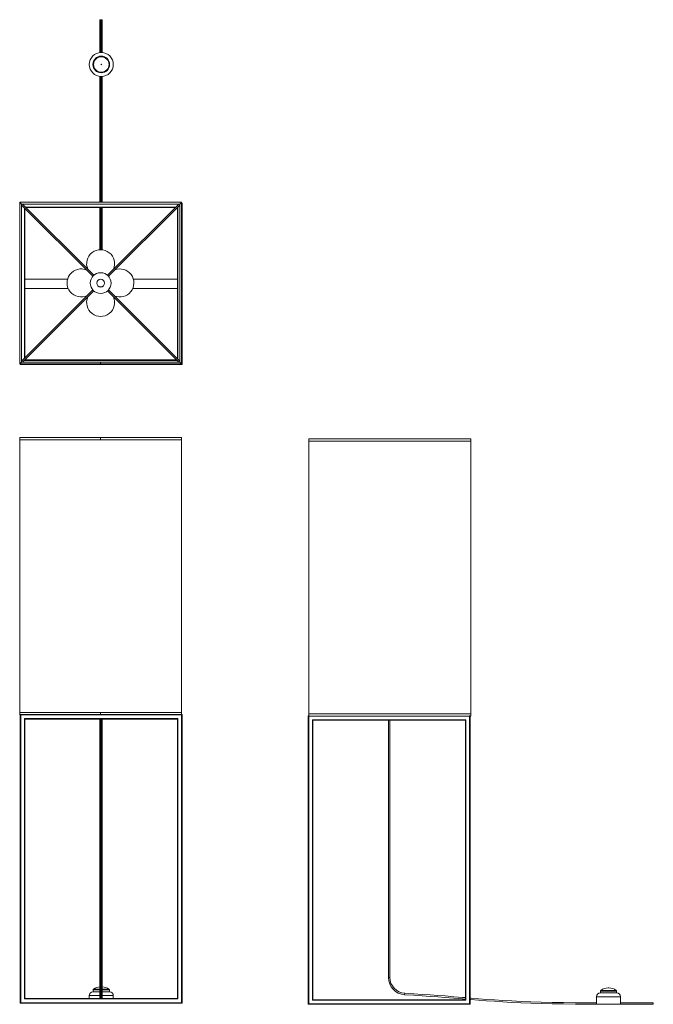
# Model space of a CAD drawing. Header units: millimetres. Extents: x -176 to 1195, y -1768 to 363.
import ezdxf

# ---------------------------------------------------------------- set-up
doc = ezdxf.new("R2010")
doc.units = ezdxf.units.MM

msp = doc.modelspace()

# ---------------------------------------------------------------- linework, layer by layer
at = {"color": 7, "linetype": 'Continuous', "lineweight": 15}
for p, q in [((-2.5, 363.2), (-2.5, 292)), ((2.5, 363.2), (-2.5, 363.2)), ((2.5, 292.1), (2.5, 363.2)), ((-2.5, 240.5), (-2.5, -31.7)), ((2.5, -31.7), (2.5, 240.5)), ((-172, -35.9), (-176.2, -31.7)), ((-176.2, -31.7), (-176.2, -382)), ((174.2, -31.7), (-176.2, -31.7)), ((-172, -35.9), (-172, -377.9)), ((170, -35.9), (-172, -35.9)), ((-172, -38), (-17.9, -192.1)), ((-15.8, -189.9), (-169.9, -35.9)), ((167.9, -35.9), (13.8, -189.9)), ((15.9, -192.1), (170, -38)), ((165, -43.4), (166, -42.4)), ((170, -35.9), (174.2, -31.7)), ((170, -377.9), (170, -35.9)), ((174.2, -382), (174.2, -31.7)), ((175, -34.4), (175, -382.4)), ((-165, -45), (-165, -368.7)), ((160.4, -43.4), (-162.4, -43.4)), ((-2.5, -43.4), (-2.5, -134.7)), ((2.5, -135), (2.5, -43.4)), ((165, -43.4), (164.6, -43.4)), ((165, -370.7), (165, -43.4)), ((-72.5, -198.4), (-165, -198.4)), ((165, -198.4), (69.8, -198.4)), ((-17.9, -221.7), (-172, -375.8)), ((-169.9, -377.9), (-15.8, -223.8)), ((-165, -218.4), (-71.2, -218.4)), ((-30.5, -233.9), (-30.3, -234.1)), ((13.8, -223.8), (167.9, -377.9)), ((170, -375.8), (15.9, -221.7)), ((68.5, -218.4), (165, -218.4)), ((-172, -377.9), (-176.2, -382)), ((-176.2, -382), (174.2, -382)), ((-175, -382.4), (-175, -382)), ((-175, -382.4), (175, -382.4)), ((-174, -383.4), (-174, -382)), ((174, -383.4), (-174, -383.4)), ((-172, -377.9), (170, -377.9)), ((-166, -374.4), (-165, -373.4)), ((-165, -373), (-165, -373.4)), ((-165, -373.4), (163.4, -373.4)), ((-1, -382), (-1, -377.9)), ((170, -377.9), (174.2, -382)), ((174, -383.4), (174, -382)), ((-176.2, -541.4), (174.2, -541.4)), ((-176.2, -541.4), (-176.2, -546.4)), ((-176.2, -546.4), (174.2, -546.4)), ((-176, -1136.8), (-176, -546.4)), ((-1, -546.4), (-1, -541.4)), ((174, -1136.8), (174, -546.4)), ((174.2, -541.4), (174.2, -546.4)), ((449.5, -543.9), (799.8, -543.9)), ((449.5, -543.9), (449.5, -548.9)), ((449.5, -548.9), (799.8, -548.9)), ((449.7, -1139.3), (449.7, -548.9)), ((799.7, -1139.3), (799.7, -548.9)), ((799.8, -543.9), (799.8, -548.9)), ((-176.2, -1136.8), (174.2, -1136.8)), ((-176.2, -1136.8), (-176.2, -1141.8)), ((-176.2, -1141.8), (-175, -1141.8)), ((175, -1141.6), (-175, -1141.6)), ((-175, -1764.6), (-175, -1141.6)), ((-174, -1140.6), (-174, -1765.6)), ((-174, -1140.6), (174, -1140.6)), ((-166, -1149.6), (166, -1149.6)), ((-166, -1756.6), (-166, -1149.6)), ((-165, -1150.6), (-166, -1149.6)), ((165, -1150.6), (-165, -1150.6)), ((-165, -1150.6), (-165, -1755.6)), ((-2.5, -1150.6), (-2.5, -1755.6)), ((-1, -1150.6), (-1, -1755.6)), ((1, -1150.6), (1, -1755.6)), ((2.5, -1755.6), (2.5, -1150.6)), ((165, -1150.6), (166, -1149.6)), ((165, -1755.6), (165, -1150.6)), ((166, -1149.6), (166, -1756.6)), ((174, -1765.6), (174, -1140.6)), ((174.2, -1136.8), (174.2, -1140.6)), ((175, -1141.6), (175, -1764.6)), ((448.2, -1767.1), (448.2, -1144.1)), ((798.1, -1144.1), (448.2, -1144.1)), ((449.2, -1143.1), (449.2, -1768.1)), ((449.2, -1143.1), (449.5, -1143.1)), ((449.5, -1139.3), (799.8, -1139.3)), ((449.5, -1139.3), (449.5, -1143.1)), ((797.2, -1768.1), (797.2, -1143.1)), ((798.1, -1144.3), (799.8, -1144.3)), ((798.2, -1144.3), (798.2, -1767.1)), ((799.8, -1139.3), (799.8, -1144.3)), ((458.2, -1153.1), (457.2, -1152.1)), ((457.2, -1152.1), (789.2, -1152.1)), ((457.2, -1759.1), (457.2, -1152.1)), ((788.2, -1153.1), (458.2, -1153.1)), ((458.2, -1153.1), (458.2, -1758.1)), ((621.7, -1153.1), (621.7, -1709.9)), ((624.7, -1153.1), (624.7, -1709.9)), ((788.2, -1153.1), (789.2, -1152.1)), ((788.2, -1758.1), (788.2, -1153.1)), ((789.2, -1152.1), (789.2, -1759.1)), ((-2.5, -1707.4), (2.5, -1707.4)), ((621.7, -1709.9), (624.7, -1709.9)), ((-17.6, -1741.1), (-2.5, -1741.1)), ((-17.1, -1737.1), (-17.1, -1741.1)), ((-1, -1744.8), (1, -1744.8)), ((2.5, -1741.1), (18.4, -1741.1)), ((17.9, -1741.1), (17.9, -1737.1)), ((656.7, -1747.3), (656.9, -1744.3)), ((1079.8, -1743.6), (1115.8, -1743.6)), ((1080.3, -1739.6), (1080.3, -1743.6)), ((1098.3, -1732.6), (1097.3, -1732.6)), ((1115.3, -1743.6), (1115.3, -1739.6)), ((-175, -1764.6), (175, -1764.6)), ((174, -1765.6), (-174, -1765.6)), ((-166, -1756.6), (-165, -1755.6)), ((166, -1756.6), (-166, -1756.6)), ((-165, -1755.6), (165, -1755.6)), ((-25.6, -1749.1), (-25.6, -1755.6)), ((26.4, -1755.6), (26.4, -1749.1)), ((166, -1756.6), (165, -1755.6)), ((448.2, -1767.1), (798.2, -1767.1)), ((797.2, -1768.1), (449.2, -1768.1)), ((457.2, -1759.1), (458.2, -1758.1)), ((789.2, -1759.1), (457.2, -1759.1)), ((458.2, -1758.1), (788.2, -1758.1)), ((789.2, -1759.1), (788.2, -1758.1)), ((1071.8, -1751.6), (1071.8, -1759.2)), ((1072, -1762.1), (1072, -1768.1)), ((1072, -1768.1), (1123.7, -1768.1)), ((1123.6, -1768.1), (1123.6, -1762.1)), ((1123.7, -1762.1), (1123.7, -1765.1)), ((1123.8, -1759.2), (1123.8, -1751.6)), ((1194.7, -1768.1), (1194.7, -1765.1))]:
    msp.add_line(p, q, dxfattribs=at)
at = {"color": 8, "linetype": 'Continuous', "lineweight": 15}
for p, q in [((-1, 292.2), (-1, 363.2)), ((1, 292.3), (1, 363.2)), ((-1, -31.7), (-1, 240.5)), ((1, -31.7), (1, 240.5)), ((-172, -36.2), (-171.6, -35.9)), ((-163.4, -42.4), (161.4, -42.4)), ((165.6, -42.4), (166, -42.4)), ((166, -42.4), (166, -371.7)), ((169.6, -35.9), (170, -36.2)), ((174.2, -34.4), (175, -34.4)), ((-166, -369.7), (-166, -44)), ((-1, -134.7), (-1, -43.4)), ((1, -134.8), (1, -43.4)), ((-171.6, -377.9), (-172, -377.5)), ((-166, -374.4), (-166, -374)), ((164.4, -374.4), (-166, -374.4)), ((170, -377.5), (169.6, -377.9)), ((-1, -1140.6), (-1, -1136.8)), ((-2.5, -1737.1), (-17.1, -1737.1)), ((-16.3, -1735.5), (-2.5, -1735.5)), ((2.5, -1735.5), (17.1, -1735.5)), ((17.9, -1737.1), (2.5, -1737.1)), ((1115.3, -1739.6), (1080.3, -1739.6)), ((1081.2, -1738), (1114.5, -1738)), ((-2.5, -1749.1), (-25.6, -1749.1)), ((26.4, -1749.1), (2.5, -1749.1)), ((1123.8, -1751.6), (1071.8, -1751.6)), ((1123.6, -1762.1), (1123.7, -1762.1))]:
    msp.add_line(p, q, dxfattribs=at)
at = {"color": 7, "linetype": 'Continuous', "lineweight": 15, "flags": 128}
for points in [[(656.7, -1747.3), (676.4, -1748.5), (694.8, -1749.7), (712.1, -1750.9), (728.5, -1752), (743.9, -1753.1), (763.2, -1754.6), (781.9, -1756.1), (788.2, -1756.7)], [(656.9, -1744.3), (676.6, -1745.6), (695, -1746.7), (712.3, -1747.9), (728.7, -1749), (744.2, -1750.1), (763.5, -1751.6), (782.1, -1753.1), (788.2, -1753.6)], [(798.2, -1754.5), (800.4, -1754.7), (816.9, -1756), (833.7, -1757.4), (851.1, -1758.6), (869.2, -1759.8), (888.3, -1760.9), (908.5, -1761.9), (929.8, -1762.7), (952.2, -1763.4), (975.9, -1764), (1000.6, -1764.4), (1026.5, -1764.7), (1053.4, -1764.9), (1072, -1765)], [(798.2, -1757.5), (800.2, -1757.7), (816.6, -1759), (833.4, -1760.4), (850.8, -1761.6), (869, -1762.8), (888.2, -1763.9), (908.4, -1764.9), (929.7, -1765.7), (952.1, -1766.4), (975.8, -1767), (1000.6, -1767.4), (1026.5, -1767.7), (1053.4, -1767.9), (1072, -1768)], [(1071.8, -1759.2), (1071.8, -1759.2), (1071.9, -1759.5), (1071.9, -1760), (1072, -1760.8), (1072, -1761.8), (1072, -1762.1)], [(1123.6, -1762.1), (1123.7, -1761.1), (1123.7, -1760.3), (1123.8, -1759.6), (1123.8, -1759.2), (1123.8, -1759.2), (1123.8, -1759.5), (1123.8, -1760), (1123.7, -1760.8), (1123.7, -1761.8), (1123.7, -1762.1)], [(1123.6, -1765.1), (1135.2, -1765.1), (1164.4, -1765.1), (1194.7, -1765.1)], [(1123.6, -1768.1), (1135.2, -1768.1), (1164.4, -1768.1), (1194.7, -1768.1)]]:
    msp.add_lwpolyline(points, dxfattribs=at)
at = {"color": 7, "linetype": 'Continuous', "lineweight": 15}
for centre, radius in [((0.4, 266.3), 26), ((0.4, 266.3), 18), ((0.4, 266.3), 17.7), ((0.4, 266.3), 17.5), ((0.4, 266.3), 16.7), ((0.4, 266.3), 0.502), ((-1, -206.9), 22.5), ((-1, -206.9), 8.57), ((-1, -206.9), 8.29)]:
    msp.add_circle(centre, radius, dxfattribs=at)
for centre, radius, start, end in [((174, -34.4), 1, 0, 80.0403), ((-1.1, -164.9), 30.3, 336.0119, 203.3781), ((-43.4, -206.6), 30.3, 66.0589, 296.3589), ((40.6, -206.6), 30.3, 246.5761, 111.2914), ((-1.1, -248.9), 30.3, 156.6219, 23.9881), ((-174, -382.4), 1, 180, 270), ((174, -382.4), 1, 270, 0), ((-174, -1141.6), 1, 90, 180), ((174, -1141.6), 1, 0, 90), ((449.2, -1144.1), 1, 90, 180), ((659.2, -1709.9), 37.5, 180, 266.284), ((659.2, -1709.9), 34.5, 180, 266.284), ((-17.6, -1749.1), 8, 90, 180), ((-15.1, -1737.1), 2, 126.2476, 180), ((0.1, -1757.9), 27.8, 95.4026, 126.2476), ((0.6, -1757.9), 27.8, 53.7524, 86.1177), ((15.9, -1737.1), 2, 0, 53.7524), ((18.4, -1749.1), 8, 0, 90), ((1079.8, -1751.6), 8, 90, 180), ((1082.3, -1739.6), 2, 126.2476, 180), ((1097.6, -1760.4), 27.8, 90.5174, 126.2476), ((1098.1, -1760.4), 27.8, 53.7524, 89.4826), ((1113.3, -1739.6), 2, 360, 53.7524), ((1115.8, -1751.6), 8, 0, 90), ((-174, -1764.6), 1, 180, 270), ((174, -1764.6), 1, 270, 0), ((449.2, -1767.1), 1, 180, 270), ((797.2, -1767.1), 1, 270, 0)]:
    msp.add_arc(centre, radius, start, end, dxfattribs=at)
at = {"color": 8, "linetype": 'Continuous', "lineweight": 15}
for centre, start, end in [((-1, -1743.3), 180.0604, 270.0602), ((1, -1743.3), 269.9398, 359.9396)]:
    msp.add_arc(centre, 1.5, start, end, dxfattribs=at)

doc.saveas('drawing.dxf')
